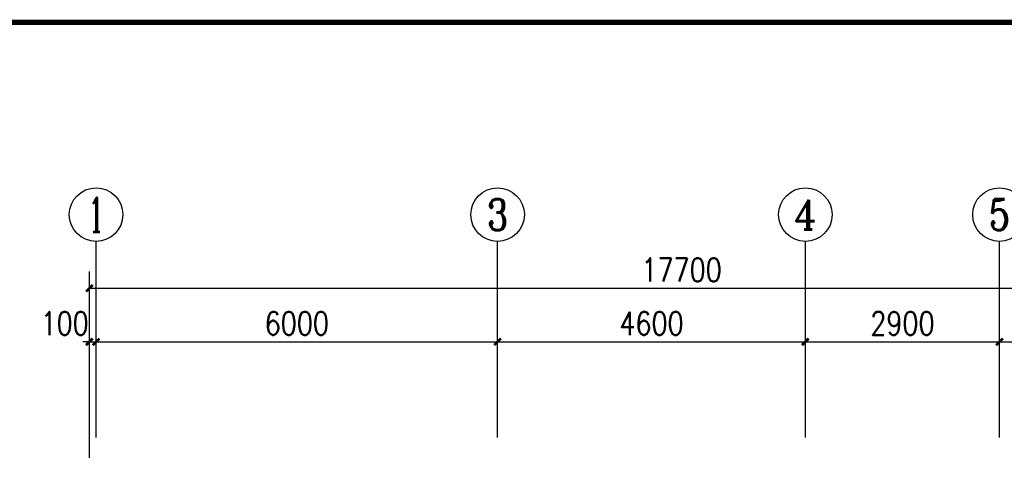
# Model space of a CAD drawing. Extents: x 41933 to 169416, y 41775 to 279375.
# Tile 4 of 39: x 51382 to 66096, y 123786 to 130415. Entities that reach past the tile are written whole.
import ezdxf
from ezdxf.enums import TextEntityAlignment as Align

# ---------------------------------------------------------------- set-up
doc = ezdxf.new("R2010")
doc.units = 0
doc.header["$LTSCALE"] = 1000
doc.header["$MEASUREMENT"] = 0
for name, color, linetype in [('AXIS', 3, 'Continuous'), ('AXIS_TEXT', 7, 'Continuous'), ('图框', 4, 'Continuous')]:
    doc.layers.add(name, color=color, linetype=linetype)
doc.styles.add('_TCH_AXIS', font='COMPLEX', dxfattribs={"bigfont": 'GBCBIG'})
doc.styles.add('COMPLEX', font='COMPLEX')
doc.styles.add('DIM_FONT', font='simplex.shx', dxfattribs={"width": 0.8})
doc.dimstyles.new('_TCH_ARCH&&100', dxfattribs={"dimtxt": 350, "dimasz": 100, "dimexe": 250, "dimexo": 300, "dimgap": 100, "dimtad": 1, "dimdec": 0, "dimzin": 0, "dimdsep": 46, "dimtxsty": 'DIM_FONT', "dimblk": 'ARCHTICK', "dimcen": 0.09, "dimclrt": 7, "dimazin": 2, "dimtfac": 1, "dimtdec": 0, "dimtix": 1, "dimtmove": 2, "dimatfit": 3, "dimfxl": 0, "dimtolj": 1, "dimtzin": 0, "dimarcsym": 0})

# ---------------------------------------------------------------- blocks, each defined once
blk = doc.blocks.new('_ArchTick')
at = {"color": 0, "linetype": 'ByBlock', "const_width": 0.4}
blk.add_lwpolyline([(-0.5, -0.5), (0.5, 0.5)], dxfattribs=at)
blk = doc.blocks.new('*D2166')
at = {"layer": 'AXIS', "color": 0, "lineweight": -2, "transparency": 16777216}
for p, q in [((52424, 124470), (52424, 125852)), ((52524, 124470), (52524, 125852)), ((52424, 125602), (52324, 125602)), ((52424, 125602), (52524, 125602)), ((52524, 125602), (52624, 125602))]:
    blk.add_line(p, q, dxfattribs=at)
at = {"layer": 'Defpoints', "color": 0, "transparency": 16777216}
for p in [(52524, 125602), (52424, 124170), (52524, 124170)]:
    blk.add_point(p, dxfattribs=at)
at = {"layer": 'AXIS', "color": 0, "lineweight": -2, "transparency": 16777216, "xscale": 100, "yscale": 100, "zscale": 100}
blk.add_blockref('_ArchTick', (52424, 125602), dxfattribs=at)
at = {"layer": 'AXIS', "color": 0, "lineweight": -2, "transparency": 16777216, "xscale": 100, "yscale": 100, "zscale": 100, "rotation": 180}
blk.add_blockref('_ArchTick', (52524, 125602), dxfattribs=at)
at = {"layer": 'AXIS', "color": 7, "transparency": 16777216, "insert": (52054, 125877), "char_height": 350, "attachment_point": 5, "style": 'DIM_FONT'}
blk.add_mtext('\\A1;100', dxfattribs=at)
blk = doc.blocks.new('*D2167')
at = {"layer": 'AXIS', "color": 0, "lineweight": -2, "transparency": 16777216}
for p, q in [((52524, 124470), (52524, 125852)), ((58524, 124470), (58524, 125852)), ((52524, 125602), (58524, 125602))]:
    blk.add_line(p, q, dxfattribs=at)
at = {"layer": 'Defpoints', "color": 0, "transparency": 16777216}
for p in [(58524, 125602), (52524, 124170), (58524, 124170)]:
    blk.add_point(p, dxfattribs=at)
at = {"layer": 'AXIS', "color": 0, "lineweight": -2, "transparency": 16777216, "xscale": 100, "yscale": 100, "zscale": 100, "rotation": 180}
blk.add_blockref('_ArchTick', (52524, 125602), dxfattribs=at)
at = {"layer": 'AXIS', "color": 0, "lineweight": -2, "transparency": 16777216, "xscale": 100, "yscale": 100, "zscale": 100}
blk.add_blockref('_ArchTick', (58524, 125602), dxfattribs=at)
at = {"layer": 'AXIS', "color": 7, "transparency": 16777216, "insert": (55524, 125877), "char_height": 350, "attachment_point": 5, "style": 'DIM_FONT'}
blk.add_mtext('\\A1;6000', dxfattribs=at)
blk = doc.blocks.new('*D2168')
at = {"layer": 'AXIS', "color": 0, "lineweight": -2, "transparency": 16777216}
for p, q in [((58524, 124470), (58524, 125852)), ((63124, 124470), (63124, 125852)), ((58524, 125602), (63124, 125602))]:
    blk.add_line(p, q, dxfattribs=at)
at = {"layer": 'Defpoints', "color": 0, "transparency": 16777216}
for p in [(63124, 125602), (58524, 124170), (63124, 124170)]:
    blk.add_point(p, dxfattribs=at)
at = {"layer": 'AXIS', "color": 0, "lineweight": -2, "transparency": 16777216, "xscale": 100, "yscale": 100, "zscale": 100, "rotation": 180}
blk.add_blockref('_ArchTick', (58524, 125602), dxfattribs=at)
at = {"layer": 'AXIS', "color": 0, "lineweight": -2, "transparency": 16777216, "xscale": 100, "yscale": 100, "zscale": 100}
blk.add_blockref('_ArchTick', (63124, 125602), dxfattribs=at)
at = {"layer": 'AXIS', "color": 7, "transparency": 16777216, "insert": (60824, 125877), "char_height": 350, "attachment_point": 5, "style": 'DIM_FONT'}
blk.add_mtext('\\A1;4600', dxfattribs=at)
blk = doc.blocks.new('*D2169')
at = {"layer": 'AXIS', "color": 0, "lineweight": -2, "transparency": 16777216}
for p, q in [((63124, 124470), (63124, 125852)), ((66024, 124470), (66024, 125852)), ((63124, 125602), (66024, 125602))]:
    blk.add_line(p, q, dxfattribs=at)
at = {"layer": 'Defpoints', "color": 0, "transparency": 16777216}
for p in [(66024, 125602), (63124, 124170), (66024, 124170)]:
    blk.add_point(p, dxfattribs=at)
at = {"layer": 'AXIS', "color": 0, "lineweight": -2, "transparency": 16777216, "xscale": 100, "yscale": 100, "zscale": 100, "rotation": 180}
blk.add_blockref('_ArchTick', (63124, 125602), dxfattribs=at)
at = {"layer": 'AXIS', "color": 0, "lineweight": -2, "transparency": 16777216, "xscale": 100, "yscale": 100, "zscale": 100}
blk.add_blockref('_ArchTick', (66024, 125602), dxfattribs=at)
at = {"layer": 'AXIS', "color": 7, "transparency": 16777216, "insert": (64574, 125877), "char_height": 350, "attachment_point": 5, "style": 'DIM_FONT'}
blk.add_mtext('\\A1;2900', dxfattribs=at)
blk = doc.blocks.new('*D2170')
at = {"layer": 'AXIS', "color": 0, "lineweight": -2, "transparency": 16777216}
for p, q in [((66024, 124470), (66024, 125852)), ((70024, 124470), (70024, 125852)), ((66024, 125602), (70024, 125602))]:
    blk.add_line(p, q, dxfattribs=at)
at = {"layer": 'Defpoints', "color": 0, "transparency": 16777216}
for p in [(70024, 125602), (66024, 124170), (70024, 124170)]:
    blk.add_point(p, dxfattribs=at)
at = {"layer": 'AXIS', "color": 0, "lineweight": -2, "transparency": 16777216, "xscale": 100, "yscale": 100, "zscale": 100, "rotation": 180}
blk.add_blockref('_ArchTick', (66024, 125602), dxfattribs=at)
at = {"layer": 'AXIS', "color": 0, "lineweight": -2, "transparency": 16777216, "xscale": 100, "yscale": 100, "zscale": 100}
blk.add_blockref('_ArchTick', (70024, 125602), dxfattribs=at)
at = {"layer": 'AXIS', "color": 7, "transparency": 16777216, "insert": (68024, 125877), "char_height": 350, "attachment_point": 5, "style": 'DIM_FONT'}
blk.add_mtext('\\A1;4000', dxfattribs=at)
blk = doc.blocks.new('*D2172')
at = {"layer": 'AXIS', "color": 0, "lineweight": -2, "transparency": 16777216}
for p, q in [((52424, 123869), (52424, 126652)), ((70124, 123869), (70124, 126652)), ((52424, 126402), (70124, 126402))]:
    blk.add_line(p, q, dxfattribs=at)
at = {"layer": 'Defpoints', "color": 0, "transparency": 16777216}
for p in [(70124, 126402), (52424, 123569), (70124, 123569)]:
    blk.add_point(p, dxfattribs=at)
at = {"layer": 'AXIS', "color": 0, "lineweight": -2, "transparency": 16777216, "xscale": 100, "yscale": 100, "zscale": 100, "rotation": 180}
blk.add_blockref('_ArchTick', (52424, 126402), dxfattribs=at)
at = {"layer": 'AXIS', "color": 0, "lineweight": -2, "transparency": 16777216, "xscale": 100, "yscale": 100, "zscale": 100}
blk.add_blockref('_ArchTick', (70124, 126402), dxfattribs=at)
at = {"layer": 'AXIS', "color": 7, "transparency": 16777216, "insert": (61274, 126677), "char_height": 350, "attachment_point": 5, "style": 'DIM_FONT'}
blk.add_mtext('\\A1;17700', dxfattribs=at)
blk = doc.blocks.new('_AXISO')
blk.add_circle((0, 0), 0.5)
at = {"layer": 'AXIS_TEXT', "style": 'COMPLEX', "width": 1.041667}
blk.add_attdef('A', text='', height=0.56, dxfattribs=at).set_placement((-0.25, -0.28), (0.25, -0.28), align=Align.FIT)

msp = doc.modelspace()

# ---------------------------------------------------------------- linework, layer by layer
at = {"layer": 'AXIS'}
for p, q in [((52523.8, 124170.4), (52523.8, 127102.3)), ((58523.8, 124170.4), (58523.8, 127102.3)), ((63123.8, 124170.4), (63123.8, 127102.3)), ((66023.8, 124170.4), (66023.8, 127102.3))]:
    msp.add_line(p, q, dxfattribs=at)
at = {"layer": '图框', "color": 4, "const_width": 80}
msp.add_lwpolyline([(44433, 101675), (83433, 101675), (83433, 130375), (44433, 130375)], close=True, dxfattribs=at)

# ---------------------------------------------------------------- block references
at = {"layer": 'AXIS'}
ref = msp.add_blockref('_AXISO', (52523.8, 127502.3), dxfattribs=dict(at, xscale=800, yscale=800, zscale=800))
ref.add_attrib('A', '1', dxfattribs={"layer": 'AXIS_TEXT', "height": 514.7, "style": '_TCH_AXIS'}).set_placement((52413.5, 127245), (52634.1, 127245), align=Align.FIT)
ref = msp.add_blockref('_AXISO', (58523.8, 127502.3), dxfattribs=dict(at, xscale=800, yscale=800, zscale=800))
ref.add_attrib('A', '3', dxfattribs={"layer": 'AXIS_TEXT', "height": 465.9, "style": '_TCH_AXIS'}).set_placement((58368.5, 127269.4), (58679.1, 127269.4), align=Align.FIT)
ref = msp.add_blockref('_AXISO', (63123.8, 127502.3), dxfattribs=dict(at, xscale=800, yscale=800, zscale=800))
ref.add_attrib('A', '4', dxfattribs={"layer": 'AXIS_TEXT', "height": 445.4, "style": '_TCH_AXIS'}).set_placement((62954.1, 127279.6), (63293.5, 127279.6), align=Align.FIT)
ref = msp.add_blockref('_AXISO', (66023.8, 127502.3), dxfattribs=dict(at, xscale=800, yscale=800, zscale=800))
ref.add_attrib('A', '5', dxfattribs={"layer": 'AXIS_TEXT', "height": 465.9, "style": '_TCH_AXIS'}).set_placement((65868.5, 127269.4), (66179.1, 127269.4), align=Align.FIT)

# ---------------------------------------------------------------- dimensions: what is measured, and where the dimension line sits
for p1, p2, distance, picture, middle in [((52423.8, 123568.7), (70123.8, 123568.7), 2833.7, '*D2172', (61273.8, 126677.3)), ((52523.8, 124170.4), (58523.8, 124170.4), 1431.9, '*D2167', (55523.8, 125877.3)), ((58523.8, 124170.4), (63123.8, 124170.4), 1431.9, '*D2168', (60823.8, 125877.3)), ((63123.8, 124170.4), (66023.8, 124170.4), 1431.9, '*D2169', (64573.8, 125877.3)), ((66023.8, 124170.4), (70023.8, 124170.4), 1431.9, '*D2170', (68023.8, 125877.3))]:
    dim = msp.add_aligned_dim(p1=p1, p2=p2, distance=distance, dimstyle='_TCH_ARCH&&100', dxfattribs=at)
    dim.commit()
    dim.dimension.update_dxf_attribs({"geometry": picture, "text_midpoint": middle})
dim = msp.add_linear_dim(base=(52523.8, 125602.3), p1=(52423.8, 124170.4), p2=(52523.8, 124170.4), angle=0, dimstyle='_TCH_ARCH&&100', dxfattribs=at)
dim.commit()
dim.dimension.update_dxf_attribs({"geometry": '*D2166', "text_midpoint": (52053.8, 125877.3), "dimtype": 129})

doc.saveas('drawing.dxf')
